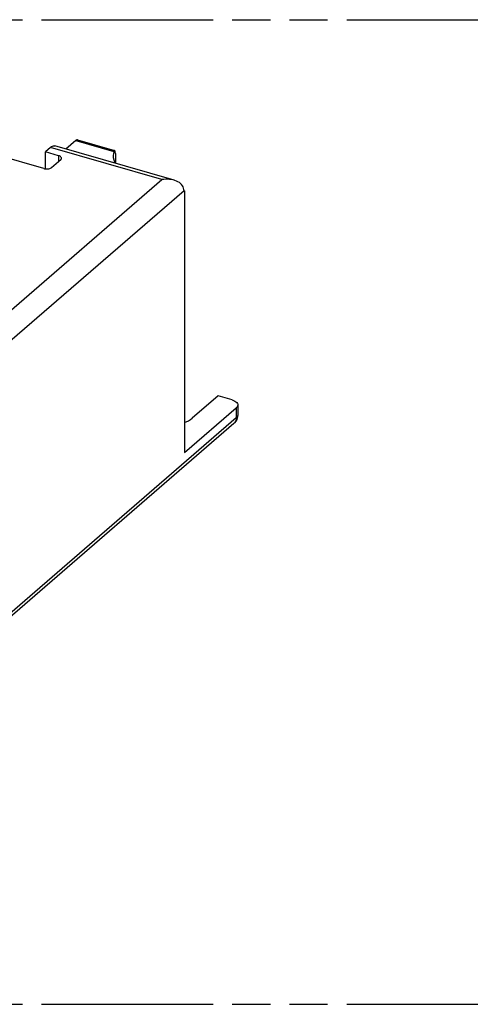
# Model space of a CAD drawing. Header units: millimetres. Extents: x 0 to 210, y 0 to 297.
# Tile 5 of 7: x 95 to 118, y 208 to 258. Entities that reach past the tile are written whole.
import ezdxf

# ---------------------------------------------------------------- set-up
doc = ezdxf.new("R2010")
doc.units = ezdxf.units.MM
doc.header["$LTSCALE"] = 19.36
doc.linetypes.add('PHANTOM', pattern=[0.8, 0.45, -0.05, 0.1, -0.05, 0.1, -0.05])
doc.layers.get('0').update_dxf_attribs({"linetype": 'CONTINUOUS'})
doc.layers.add('DEFAULT_3', color=7, linetype='PHANTOM')
doc.layers.add('Z_AXIS', color=7, linetype='CONTINUOUS')

msp = doc.modelspace()

# ---------------------------------------------------------------- linework, layer by layer
at = {"color": 7, "linetype": 'Continuous'}
for p, q in [((96.70724, 250.11728), (81.94771, 254.37799)), ((98.33959, 251.55073), (97.83333, 251.1123)), ((98.42044, 251.57835), (100.30823, 251.03339)), ((97.0539, 251.19463), (96.79212, 250.96792)), ((96.79212, 250.10097), (96.79212, 250.96792)), ((97.46514, 250.77364), (96.79212, 250.96792)), ((97.10544, 250.17062), (97.57184, 250.57454)), ((106.55498, 238.11909), (106.55498, 237.6142)), ((106.55498, 237.6142), (106.54901, 237.53098)), ((106.35364, 237.17349), (73.41414, 208.64705))]:
    msp.add_line(p, q, dxfattribs=at)
at = {"color": 9, "linetype": 'Continuous'}
for p, q in [((98.33959, 251.55073), (100.27227, 250.99281)), ((102.7087, 249.56223), (97.0539, 251.19463)), ((97.46514, 250.77364), (97.46514, 250.48214)), ((106.55498, 237.6142), (106.55418, 237.59894)), ((106.47687, 237.46845), (73.53737, 208.942))]:
    msp.add_line(p, q, dxfattribs=at)
at = {"color": 7, "linetype": 'Continuous'}
for points in [[(98.41943, 251.57863), (98.40406, 251.58076), (98.38314, 251.57752), (98.36139, 251.56761), (98.33858, 251.55102)], [(97.05289, 251.19492), (97.10444, 251.23383), (97.1544, 251.26061), (97.20313, 251.27532), (97.24952, 251.27775), (97.27924, 251.27219)], [(100.30823, 251.03338), (100.30116, 251.03349), (100.29137, 251.02736), (100.2817, 251.01378), (100.27227, 250.99282)], [(100.34425, 250.89227), (100.34297, 250.92898), (100.33974, 250.96075), (100.33457, 250.98793), (100.3278, 251.00941), (100.31972, 251.02428), (100.31072, 251.03242), (100.30823, 251.03338)], [(97.61084, 250.64741), (97.60929, 250.66265), (97.6009, 250.68513), (97.58569, 250.70669), (97.56381, 250.72678), (97.53602, 250.74494), (97.50323, 250.76048), (97.46514, 250.77364)], [(97.57184, 250.57454), (97.59167, 250.59545), (97.60452, 250.61711), (97.61043, 250.63979), (97.61084, 250.64741)], [(100.27227, 250.99281), (100.24272, 250.88717), (100.23062, 250.78141), (100.2303, 250.7609)], [(100.2303, 250.7609), (100.23604, 250.67516), (100.25881, 250.5695), (100.29897, 250.46515), (100.34192, 250.38813)], [(96.70724, 250.11728), (96.74907, 250.10736), (96.79239, 250.10093), (96.83774, 250.09798), (96.88346, 250.09855), (96.92842, 250.10275), (96.97156, 250.11035), (97.01172, 250.12129), (97.04804, 250.13519), (97.07913, 250.15158), (97.10544, 250.17062)], [(106.54901, 237.53098), (106.53101, 237.44876), (106.50091, 237.36901), (106.45953, 237.29454), (106.40774, 237.2269), (106.35364, 237.17349)]]:
    msp.add_lwpolyline(points, dxfattribs=at)
at = {"color": 9, "linetype": 'Continuous'}
for points in [[(106.55418, 237.59894), (106.54224, 237.55359), (106.51625, 237.50973), (106.47687, 237.46845)], [(106.47687, 237.46845), (106.47083, 237.39231), (106.45269, 237.32104), (106.4226, 237.2564), (106.38126, 237.20041), (106.35364, 237.17349)]]:
    msp.add_lwpolyline(points, dxfattribs=at)
at = {"color": 7, "linetype": 'Continuous'}
msp.add_ellipse((102.81376, 221.85518), major_axis=(-1.30349, 127.06029), ratio=0.01755477, start_param=1.34004877, end_param=1.34413507, dxfattribs=at)
at = {"layer": 'DEFAULT_3', "color": 91, "linetype": 'PHANTOM', "true_color": 0x80ff80}
for p, q in [((50.12864, 257.68), (150.12864, 257.68)), ((50.12864, 207.68), (150.12864, 207.68))]:
    msp.add_line(p, q, dxfattribs=at)
at = {"layer": 'Z_AXIS', "color": 7, "linetype": 'Continuous'}
for p, q in [((103.32708, 249.52639), (97.27926, 251.27225)), ((103.82295, 249.0374), (103.82147, 249.04864)), ((103.84404, 248.99486), (103.84404, 235.69324)), ((105.55663, 238.57559), (104.24488, 237.43958)), ((106.26348, 238.37154), (105.55663, 238.57559)), ((103.84404, 235.69324), (106.47687, 237.97334))]:
    msp.add_line(p, q, dxfattribs=at)
at = {"layer": 'Z_AXIS', "color": 9, "linetype": 'Continuous'}
for p, q in [((94.70759, 242.63307), (102.7087, 249.56223)), ((76.29881, 225.16754), (103.83054, 249.01073)), ((106.47687, 237.97334), (106.47687, 237.46845))]:
    msp.add_line(p, q, dxfattribs=at)
at = {"layer": 'Z_AXIS', "color": 7, "linetype": 'Continuous'}
for points in [[(103.32712, 249.52633), (103.27565, 249.53997), (103.1838, 249.55849), (103.08923, 249.57076), (102.99346, 249.57694), (102.89743, 249.57731), (102.80242, 249.5724), (102.7087, 249.56223)], [(103.82147, 249.04864), (103.80836, 249.11876), (103.78437, 249.18544), (103.74985, 249.24774), (103.70565, 249.30542), (103.65257, 249.3581), (103.59117, 249.40561), (103.52195, 249.44786), (103.44575, 249.48449), (103.36328, 249.51527), (103.32712, 249.52633)], [(103.83054, 249.01073), (103.82747, 249.01845), (103.82494, 249.02734), (103.82295, 249.0374)], [(103.84404, 248.99486), (103.84017, 248.99751), (103.83664, 249.00104), (103.83343, 249.00545), (103.83054, 249.01073)], [(106.26348, 238.37154), (106.33965, 238.34523), (106.40523, 238.31414), (106.46081, 238.27782), (106.50457, 238.23765), (106.53498, 238.19452), (106.55178, 238.14956), (106.55487, 238.11909)], [(106.55487, 238.11909), (106.55405, 238.10384), (106.54224, 238.05848), (106.51653, 238.01517), (106.47687, 237.97334)], [(103.84404, 237.23134), (103.92983, 237.26005), (104.05031, 237.3128), (104.15497, 237.3725), (104.24488, 237.43958)]]:
    msp.add_lwpolyline(points, dxfattribs=at)

doc.saveas('drawing.dxf')
